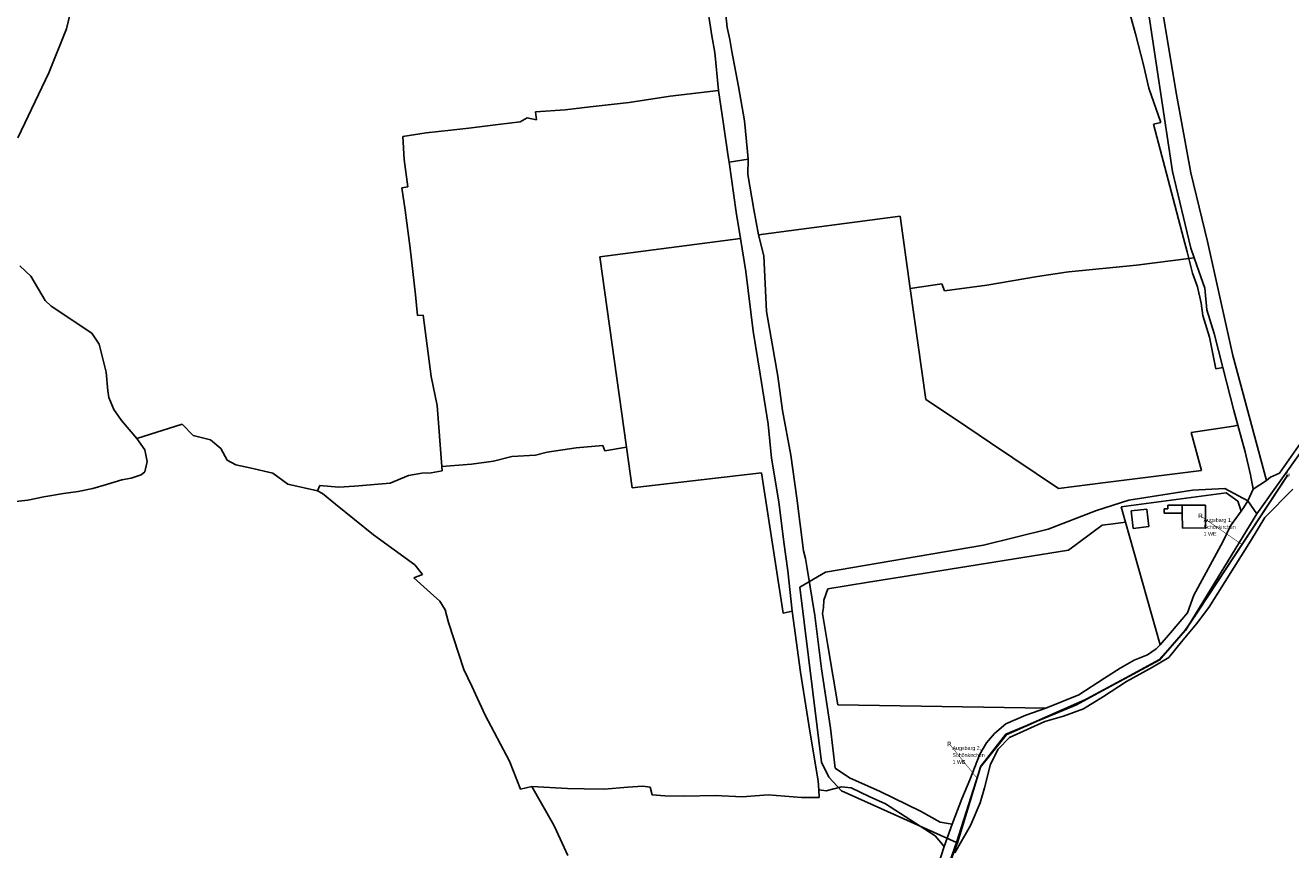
# Model space of a CAD drawing. Extents: x 577960 to 582939, y 6017202 to 6023066.
# Tile 211 of 217: x 581126 to 581598, y 6021661 to 6021968. Entities that reach past the tile are written whole.
import ezdxf
from ezdxf.enums import TextEntityAlignment as Align

# ---------------------------------------------------------------- set-up
doc = ezdxf.new("R2010")
doc.units = 0
doc.header["$MEASUREMENT"] = 0
doc.linetypes.add('D', pattern=[0])
for name, color, linetype in [('BER_Symbol', 7, 'D'), ('BER_Text', 7, 'D'), ('BF__ACCESS', 7, 'D'), ('EF', 7, 'D'), ('LI__FLUR', 7, 'D'), ('LI__GEB', 7, 'Continuous'), ('LI__GEWAESSE', 7, 'D'), ('LI__STRASSE', 7, 'Continuous')]:
    doc.layers.add(name, color=color, linetype=linetype)
doc.styles.add('BER_Symbol', font='TGR01___.TTF')
doc.styles.add('BER_Text', font='arial.ttf')

msp = doc.modelspace()

# ---------------------------------------------------------------- linework, layer by layer
at = {"layer": 'BF__ACCESS', "color": 1, "linetype": 'D', "true_color": 0xff0000, "const_width": 0.7}
msp.add_lwpolyline([(581464.132, 6021638.347), (581473.724, 6021663.575), (581482.265, 6021691.693), (581491.988, 6021703.782), (581521.42, 6021716.79), (581549.013, 6021731.637), (581558.474, 6021742.543), (581561.972, 6021747.667), (581596.814, 6021800.597)], dxfattribs=at)
at = {"layer": 'EF', "color": 102, "linetype": 'D', "true_color": 0x15d72e, "const_width": 0.194}
msp.add_lwpolyline([(581579.696, 6021774.592), (581564.23, 6021785.29)], dxfattribs=at)
at = {"layer": 'EF', "color": 1, "linetype": 'D', "true_color": 0xff0000, "const_width": 0.194}
msp.add_lwpolyline([(581480.989, 6021687.492), (581470.661, 6021700.273)], dxfattribs=at)
at = {"layer": 'LI__FLUR', "color": 8, "linetype": 'D', "true_color": 0x808080}
for p, q in [((581539.184, 6022038.432), (581555.289, 6021942.35)), ((581536.196, 6022029.866), (581553.85, 6021913.631)), ((581553.85, 6021913.631), (581536.196, 6022029.866)), ((581380.059, 6021977.94), (581382.148, 6021964.235)), ((581382.148, 6021964.235), (581380.059, 6021977.94)), ((581387.906, 6021967.254), (581386.706, 6021978.159)), ((581386.706, 6021978.159), (581387.906, 6021967.254)), ((581539.965, 6021964.932), (581538.215, 6021971.68)), ((581538.215, 6021971.68), (581539.965, 6021964.932)), ((581382.148, 6021964.235), (581383.308, 6021957.987)), ((581383.308, 6021957.987), (581382.148, 6021964.235)), ((581388.826, 6021962.825), (581387.906, 6021967.254)), ((581387.906, 6021967.254), (581388.826, 6021962.825)), ((581542.964, 6021953.366), (581539.965, 6021964.932)), ((581539.965, 6021964.932), (581542.964, 6021953.366)), ((581389.595, 6021958.387), (581388.826, 6021962.825)), ((581388.826, 6021962.825), (581389.595, 6021958.387)), ((581383.308, 6021957.987), (581384.648, 6021943.813)), ((581384.648, 6021943.813), (581383.308, 6021957.987)), ((581392.115, 6021945.282), (581389.595, 6021958.387)), ((581389.595, 6021958.387), (581392.115, 6021945.282)), ((581544.943, 6021944.69), (581542.964, 6021953.366)), ((581542.964, 6021953.366), (581544.943, 6021944.69)), ((581394.364, 6021932.537), (581392.115, 6021945.282)), ((581392.115, 6021945.282), (581394.364, 6021932.537)), ((581549.511, 6021931.855), (581544.943, 6021944.69)), ((581544.943, 6021944.69), (581549.511, 6021931.855)), ((581366.565, 6021941.764), (581351.321, 6021939.375)), ((581351.321, 6021939.375), (581366.565, 6021941.764)), ((581384.648, 6021943.813), (581366.565, 6021941.764)), ((581366.565, 6021941.764), (581384.648, 6021943.813)), ((581386.487, 6021931.247), (581384.648, 6021943.813)), ((581384.648, 6021943.813), (581386.487, 6021931.247)), ((581555.289, 6021942.35), (581560.687, 6021913.131)), ((581327.521, 6021936.656), (581316.416, 6021935.917)), ((581316.416, 6021935.917), (581327.521, 6021936.656)), ((581316.416, 6021935.917), (581316.846, 6021932.938)), ((581316.846, 6021932.938), (581316.416, 6021935.917)), ((581336.747, 6021937.706), (581327.521, 6021936.656)), ((581327.521, 6021936.656), (581336.747, 6021937.706)), ((581351.321, 6021939.375), (581336.747, 6021937.706)), ((581336.747, 6021937.706), (581351.321, 6021939.375)), ((581302.541, 6021931.189), (581291.566, 6021929.749)), ((581291.566, 6021929.749), (581302.541, 6021931.189)), ((581310.768, 6021932.198), (581302.541, 6021931.189)), ((581302.541, 6021931.189), (581310.768, 6021932.198)), ((581313.307, 6021933.657), (581310.768, 6021932.198)), ((581310.768, 6021932.198), (581313.307, 6021933.657)), ((581316.846, 6021932.938), (581313.307, 6021933.657)), ((581313.307, 6021933.657), (581316.846, 6021932.938)), ((581388.257, 6021919.182), (581386.487, 6021931.247)), ((581386.487, 6021931.247), (581388.257, 6021919.182)), ((581395.434, 6021920.931), (581394.364, 6021932.537)), ((581394.364, 6021932.537), (581395.434, 6021920.931)), ((581546.722, 6021931.265), (581549.511, 6021931.855)), ((581549.511, 6021931.855), (581546.722, 6021931.265)), ((581553.47, 6021905.864), (581546.722, 6021931.265)), ((581546.722, 6021931.265), (581553.47, 6021905.864)), ((581275.692, 6021928.1), (581266.946, 6021926.671)), ((581266.946, 6021926.671), (581275.692, 6021928.1)), ((581266.946, 6021926.671), (581267.556, 6021918.094)), ((581267.556, 6021918.094), (581266.946, 6021926.671)), ((581284.889, 6021929.05), (581275.692, 6021928.1)), ((581275.692, 6021928.1), (581284.889, 6021929.05)), ((581291.566, 6021929.749), (581284.889, 6021929.05)), ((581284.889, 6021929.05), (581291.566, 6021929.749)), ((581395.624, 6021918.272), (581395.434, 6021920.931)), ((581395.434, 6021920.931), (581395.624, 6021918.272)), ((581267.556, 6021918.094), (581268.876, 6021907.948)), ((581268.876, 6021907.948), (581267.556, 6021918.094)), ((581388.657, 6021917.063), (581388.257, 6021919.182)), ((581388.257, 6021919.182), (581388.657, 6021917.063)), ((581388.657, 6021917.063), (581395.624, 6021918.272)), ((581395.624, 6021918.272), (581388.657, 6021917.063)), ((581391.206, 6021898.42), (581388.657, 6021917.063)), ((581388.657, 6021917.063), (581391.206, 6021898.42)), ((581395.624, 6021918.272), (581395.604, 6021912.574)), ((581395.604, 6021912.574), (581395.624, 6021918.272)), ((581395.604, 6021912.574), (581397.813, 6021899.439)), ((581397.813, 6021899.439), (581395.604, 6021912.574)), ((581553.85, 6021913.631), (581560.638, 6021885.072)), ((581560.638, 6021885.072), (581553.85, 6021913.631)), ((581560.687, 6021913.131), (581566.835, 6021887.581)), ((581268.876, 6021907.948), (581266.656, 6021907.548)), ((581266.656, 6021907.548), (581268.876, 6021907.948)), ((581266.656, 6021907.548), (581267.916, 6021899.251)), ((581267.916, 6021899.251), (581266.656, 6021907.548)), ((581557.949, 6021888.801), (581553.47, 6021905.864)), ((581553.47, 6021905.864), (581557.949, 6021888.801)), ((581267.916, 6021899.251), (581269.776, 6021885.067)), ((581269.776, 6021885.067), (581267.916, 6021899.251)), ((581392.806, 6021888.723), (581391.206, 6021898.42)), ((581391.206, 6021898.42), (581392.806, 6021888.723)), ((581397.813, 6021899.439), (581399.583, 6021889.973)), ((581399.583, 6021889.973), (581397.813, 6021899.439)), ((581452.331, 6021896.989), (581399.583, 6021889.973)), ((581399.583, 6021889.973), (581452.331, 6021896.989)), ((581456.11, 6021870.039), (581452.331, 6021896.989)), ((581452.331, 6021896.989), (581456.11, 6021870.039)), ((581392.806, 6021888.723), (581340.397, 6021881.877)), ((581340.397, 6021881.877), (581392.806, 6021888.723)), ((581394.785, 6021876.378), (581392.806, 6021888.723)), ((581392.806, 6021888.723), (581394.785, 6021876.378)), ((581399.583, 6021889.973), (581401.492, 6021882.176)), ((581401.492, 6021882.176), (581399.583, 6021889.973)), ((581559.228, 6021883.713), (581557.949, 6021888.801)), ((581557.949, 6021888.801), (581559.228, 6021883.713)), ((581269.776, 6021885.067), (581271.765, 6021867.643)), ((581271.765, 6021867.643), (581269.776, 6021885.067)), ((581559.858, 6021881.184), (581559.228, 6021883.713)), ((581559.228, 6021883.713), (581559.858, 6021881.184)), ((581560.638, 6021885.072), (581561.907, 6021881.433)), ((581561.907, 6021881.433), (581560.638, 6021885.072)), ((581566.835, 6021887.581), (581576.272, 6021845.047)), ((581128.363, 6021874.593), (581124.285, 6021878.431)), ((581124.285, 6021878.431), (581128.363, 6021874.593)), ((581340.397, 6021881.877), (581350.355, 6021810.844)), ((581350.355, 6021810.844), (581340.397, 6021881.877)), ((581401.492, 6021882.176), (581402.552, 6021861.404)), ((581402.552, 6021861.404), (581401.492, 6021882.176)), ((581540.426, 6021878.745), (581515.156, 6021876.236)), ((581515.156, 6021876.236), (581540.426, 6021878.745)), ((581559.858, 6021881.184), (581540.426, 6021878.745)), ((581540.426, 6021878.745), (581559.858, 6021881.184)), ((581561.907, 6021881.433), (581559.858, 6021881.184)), ((581559.858, 6021881.184), (581561.907, 6021881.433)), ((581561.228, 6021875.686), (581559.858, 6021881.184)), ((581559.858, 6021881.184), (581561.228, 6021875.686)), ((581561.907, 6021881.433), (581563.627, 6021876.515)), ((581563.627, 6021876.515), (581561.907, 6021881.433)), ((581133.701, 6021865.526), (581128.363, 6021874.593)), ((581128.363, 6021874.593), (581133.701, 6021865.526)), ((581397.534, 6021854.066), (581394.785, 6021876.378)), ((581394.785, 6021876.378), (581397.534, 6021854.066)), ((581503.451, 6021874.467), (581484.589, 6021871.219)), ((581484.589, 6021871.219), (581503.451, 6021874.467)), ((581514.227, 6021876.096), (581503.451, 6021874.467)), ((581503.451, 6021874.467), (581514.227, 6021876.096)), ((581515.156, 6021876.236), (581514.227, 6021876.096)), ((581514.227, 6021876.096), (581515.156, 6021876.236)), ((581563.177, 6021870.698), (581561.228, 6021875.686)), ((581561.228, 6021875.686), (581563.177, 6021870.698)), ((581563.627, 6021876.515), (581565.826, 6021870.208)), ((581565.826, 6021870.208), (581563.627, 6021876.515)), ((581467.886, 6021871.819), (581456.11, 6021870.039)), ((581456.11, 6021870.039), (581467.886, 6021871.819)), ((581461.919, 6021828.655), (581456.11, 6021870.039)), ((581456.11, 6021870.039), (581461.919, 6021828.655)), ((581468.805, 6021869.18), (581467.886, 6021871.819)), ((581467.886, 6021871.819), (581468.805, 6021869.18)), ((581484.589, 6021871.219), (581468.805, 6021869.18)), ((581468.805, 6021869.18), (581484.589, 6021871.219)), ((581564.466, 6021864.58), (581563.177, 6021870.698)), ((581563.177, 6021870.698), (581564.466, 6021864.58)), ((581565.826, 6021870.208), (581566.626, 6021862.101)), ((581566.626, 6021862.101), (581565.826, 6021870.208)), ((581135.931, 6021863.437), (581133.701, 6021865.526)), ((581133.701, 6021865.526), (581135.931, 6021863.437)), ((581271.765, 6021867.643), (581272.505, 6021859.956)), ((581272.505, 6021859.956), (581271.765, 6021867.643)), ((581565.086, 6021860.002), (581564.466, 6021864.58)), ((581564.466, 6021864.58), (581565.086, 6021860.002)), ((581151.055, 6021853.36), (581135.931, 6021863.437)), ((581135.931, 6021863.437), (581151.055, 6021853.36)), ((581272.505, 6021859.956), (581274.564, 6021860.116)), ((581274.564, 6021860.116), (581272.505, 6021859.956)), ((581274.564, 6021860.116), (581277.584, 6021837.175)), ((581277.584, 6021837.175), (581274.564, 6021860.116)), ((581402.552, 6021861.404), (581406.691, 6021837.313)), ((581406.691, 6021837.313), (581402.552, 6021861.404)), ((581567.565, 6021851.885), (581565.086, 6021860.002)), ((581565.086, 6021860.002), (581567.565, 6021851.885)), ((581566.626, 6021862.101), (581569.305, 6021853.304)), ((581569.305, 6021853.304), (581566.626, 6021862.101)), ((581153.864, 6021849.232), (581151.055, 6021853.36)), ((581151.055, 6021853.36), (581153.864, 6021849.232)), ((581400.144, 6021838.122), (581397.534, 6021854.066)), ((581397.534, 6021854.066), (581400.144, 6021838.122)), ((581569.995, 6021840.139), (581567.565, 6021851.885)), ((581567.565, 6021851.885), (581569.995, 6021840.139)), ((581569.305, 6021853.304), (581572.604, 6021840.619)), ((581572.604, 6021840.619), (581569.305, 6021853.304)), ((581156.473, 6021838.846), (581153.864, 6021849.232)), ((581153.864, 6021849.232), (581156.473, 6021838.846)), ((581572.604, 6021840.619), (581569.995, 6021840.139)), ((581569.995, 6021840.139), (581572.604, 6021840.619)), ((581572.604, 6021840.619), (581576.672, 6021824.585)), ((581576.672, 6021824.585), (581572.604, 6021840.619)), ((581576.272, 6021845.047), (581588.858, 6021798.475)), ((581157.023, 6021831.879), (581156.473, 6021838.846)), ((581156.473, 6021838.846), (581157.023, 6021831.879)), ((581277.584, 6021837.175), (581279.753, 6021826.379)), ((581279.753, 6021826.379), (581277.584, 6021837.175)), ((581403.193, 6021819.519), (581400.144, 6021838.122)), ((581400.144, 6021838.122), (581403.193, 6021819.519)), ((581406.691, 6021837.313), (581408.491, 6021824.517)), ((581408.491, 6021824.517), (581406.691, 6021837.313)), ((581157.453, 6021829.37), (581157.023, 6021831.879)), ((581157.023, 6021831.879), (581157.453, 6021829.37)), ((581159.282, 6021824.911), (581157.453, 6021829.37)), ((581157.453, 6021829.37), (581159.282, 6021824.911)), ((581472.914, 6021821.298), (581461.919, 6021828.655)), ((581461.919, 6021828.655), (581472.914, 6021821.298)), ((581162.171, 6021820.843), (581159.282, 6021824.911)), ((581159.282, 6021824.911), (581162.171, 6021820.843)), ((581279.753, 6021826.379), (581281.573, 6021803.647)), ((581281.573, 6021803.647), (581279.753, 6021826.379)), ((581408.491, 6021824.517), (581411.56, 6021807.884)), ((581411.56, 6021807.884), (581408.491, 6021824.517)), ((581576.672, 6021824.585), (581578.192, 6021819.027)), ((581578.192, 6021819.027), (581576.672, 6021824.585)), ((581167.919, 6021814.145), (581162.171, 6021820.843)), ((581162.171, 6021820.843), (581167.919, 6021814.145)), ((581184.772, 6021819.433), (581167.919, 6021814.145)), ((581167.919, 6021814.145), (581184.772, 6021819.433)), ((581188.86, 6021815.194), (581184.772, 6021819.433)), ((581184.772, 6021819.433), (581188.86, 6021815.194)), ((581404.363, 6021806.844), (581403.193, 6021819.519)), ((581403.193, 6021819.519), (581404.363, 6021806.844)), ((581485.969, 6021812.551), (581472.914, 6021821.298)), ((581472.914, 6021821.298), (581485.969, 6021812.551)), ((581576.482, 6021818.757), (581560.759, 6021816.308)), ((581560.759, 6021816.308), (581576.482, 6021818.757)), ((581578.192, 6021819.027), (581576.482, 6021818.757)), ((581576.482, 6021818.757), (581578.192, 6021819.027)), ((581578.192, 6021819.027), (581580.911, 6021809.101)), ((581580.911, 6021809.101), (581578.192, 6021819.027)), ((581170.838, 6021809.847), (581167.919, 6021814.145)), ((581167.919, 6021814.145), (581170.838, 6021809.847)), ((581195.348, 6021813.625), (581188.86, 6021815.194)), ((581188.86, 6021815.194), (581195.348, 6021813.625)), ((581199.206, 6021810.336), (581195.348, 6021813.625)), ((581195.348, 6021813.625), (581199.206, 6021810.336)), ((581511.379, 6021795.537), (581485.969, 6021812.551)), ((581485.969, 6021812.551), (581511.379, 6021795.537)), ((581560.759, 6021816.308), (581564.598, 6021802.184)), ((581564.598, 6021802.184), (581560.759, 6021816.308)), ((581593.696, 6021801.233), (581601.472, 6021812.389)), ((581171.687, 6021805.558), (581170.838, 6021809.847)), ((581170.838, 6021809.847), (581171.687, 6021805.558)), ((581201.575, 6021806.098), (581199.206, 6021810.336)), ((581199.206, 6021810.336), (581201.575, 6021806.098)), ((581307.672, 6021807.406), (581316.378, 6021807.945)), ((581316.378, 6021807.945), (581307.672, 6021807.406)), ((581316.378, 6021807.945), (581320.757, 6021808.965)), ((581320.757, 6021808.965), (581316.378, 6021807.945)), ((581320.757, 6021808.965), (581331.622, 6021810.664)), ((581331.622, 6021810.664), (581320.757, 6021808.965)), ((581331.622, 6021810.664), (581341.508, 6021811.553)), ((581341.508, 6021811.553), (581331.622, 6021810.664)), ((581341.508, 6021811.553), (581342.278, 6021809.504)), ((581342.278, 6021809.504), (581341.508, 6021811.553)), ((581342.278, 6021809.504), (581350.355, 6021810.844)), ((581350.355, 6021810.844), (581342.278, 6021809.504)), ((581350.355, 6021810.844), (581352.464, 6021795.789)), ((581352.464, 6021795.789), (581350.355, 6021810.844)), ((581411.56, 6021807.884), (581413.869, 6021791.89)), ((581413.869, 6021791.89), (581411.56, 6021807.884)), ((581580.911, 6021809.101), (581582.83, 6021800.634)), ((581582.83, 6021800.634), (581580.911, 6021809.101)), ((581170.858, 6021801.75), (581171.687, 6021805.558)), ((581171.687, 6021805.558), (581170.858, 6021801.75)), ((581204.804, 6021804.258), (581201.575, 6021806.098)), ((581201.575, 6021806.098), (581204.804, 6021804.258)), ((581209.952, 6021803.169), (581204.804, 6021804.258)), ((581204.804, 6021804.258), (581209.952, 6021803.169)), ((581218.588, 6021801.149), (581209.952, 6021803.169)), ((581209.952, 6021803.169), (581218.588, 6021801.149)), ((581281.573, 6021803.647), (581292.608, 6021804.547)), ((581292.608, 6021804.547), (581281.573, 6021803.647)), ((581281.703, 6021802.018), (581281.573, 6021803.647)), ((581281.573, 6021803.647), (581281.703, 6021802.018)), ((581292.608, 6021804.547), (581300.765, 6021805.726)), ((581300.765, 6021805.726), (581292.608, 6021804.547)), ((581300.765, 6021805.726), (581307.672, 6021807.406)), ((581307.672, 6021807.406), (581300.765, 6021805.726)), ((581407.122, 6021790.49), (581404.363, 6021806.844)), ((581404.363, 6021806.844), (581407.122, 6021790.49)), ((581156.634, 6021796.922), (581162.331, 6021798.691)), ((581162.331, 6021798.691), (581156.634, 6021796.922)), ((581162.331, 6021798.691), (581165.8, 6021799.321)), ((581165.8, 6021799.321), (581162.331, 6021798.691)), ((581165.8, 6021799.321), (581169.528, 6021800.56)), ((581169.528, 6021800.56), (581165.8, 6021799.321)), ((581169.528, 6021800.56), (581170.858, 6021801.75)), ((581170.858, 6021801.75), (581169.528, 6021800.56)), ((581224.116, 6021797.131), (581218.588, 6021801.149)), ((581218.588, 6021801.149), (581224.116, 6021797.131)), ((581262.331, 6021797.43), (581269.088, 6021800.359)), ((581269.088, 6021800.359), (581262.331, 6021797.43)), ((581269.088, 6021800.359), (581274.046, 6021801.138)), ((581274.046, 6021801.138), (581269.088, 6021800.359)), ((581274.046, 6021801.138), (581277.514, 6021801.378)), ((581277.514, 6021801.378), (581274.046, 6021801.138)), ((581277.514, 6021801.378), (581281.703, 6021802.018)), ((581281.703, 6021802.018), (581277.514, 6021801.378)), ((581352.464, 6021795.789), (581400.604, 6021801.366)), ((581400.604, 6021801.366), (581352.464, 6021795.789)), ((581400.604, 6021801.366), (581408.722, 6021749.016)), ((581408.722, 6021749.016), (581400.604, 6021801.366)), ((581564.598, 6021802.184), (581528.812, 6021797.716)), ((581528.812, 6021797.716), (581564.598, 6021802.184)), ((581582.83, 6021800.634), (581583.81, 6021795.196)), ((581583.81, 6021795.196), (581582.83, 6021800.634)), ((581583.81, 6021795.196), (581588.858, 6021798.475)), ((581588.858, 6021798.475), (581583.81, 6021795.196)), ((581588.858, 6021798.475), (581590.267, 6021799.684)), ((581590.267, 6021799.684), (581593.696, 6021801.233)), ((581133.163, 6021792.394), (581140.6, 6021793.673)), ((581140.6, 6021793.673), (581133.163, 6021792.394)), ((581140.6, 6021793.673), (581146.068, 6021794.333)), ((581146.068, 6021794.333), (581140.6, 6021793.673)), ((581146.068, 6021794.333), (581151.506, 6021795.483)), ((581151.506, 6021795.483), (581146.068, 6021794.333)), ((581151.506, 6021795.483), (581156.634, 6021796.922)), ((581156.634, 6021796.922), (581151.506, 6021795.483)), ((581235.262, 6021794.562), (581224.116, 6021797.131)), ((581224.116, 6021797.131), (581235.262, 6021794.562)), ((581235.262, 6021794.562), (581236.111, 6021796.591)), ((581236.111, 6021796.591), (581235.262, 6021794.562)), ((581237.041, 6021793.562), (581235.262, 6021794.562)), ((581235.262, 6021794.562), (581237.041, 6021793.562)), ((581236.111, 6021796.591), (581243.199, 6021796.001)), ((581243.199, 6021796.001), (581236.111, 6021796.591)), ((581241.899, 6021789.633), (581237.041, 6021793.562)), ((581237.041, 6021793.562), (581241.899, 6021789.633)), ((581243.199, 6021796.001), (581249.026, 6021796.361)), ((581249.026, 6021796.361), (581243.199, 6021796.001)), ((581249.026, 6021796.361), (581262.331, 6021797.43)), ((581262.331, 6021797.43), (581249.026, 6021796.361)), ((581528.812, 6021797.716), (581511.379, 6021795.537)), ((581511.379, 6021795.537), (581528.812, 6021797.716)), ((581534.66, 6021788.589), (581573.784, 6021793.827)), ((581573.784, 6021793.827), (581534.66, 6021788.589)), ((581573.784, 6021793.827), (581578.172, 6021790.788)), ((581578.172, 6021790.788), (581573.784, 6021793.827)), ((581581.891, 6021790.928), (581583.81, 6021795.196)), ((581583.81, 6021795.196), (581581.891, 6021790.928)), ((581598.664, 6021795.176), (581588.228, 6021784.69)), ((581588.228, 6021784.69), (581598.664, 6021795.176)), ((581119.259, 6021790.285), (581127.226, 6021791.105)), ((581127.226, 6021791.105), (581119.259, 6021790.285)), ((581127.226, 6021791.105), (581133.163, 6021792.394)), ((581133.163, 6021792.394), (581127.226, 6021791.105)), ((581256.034, 6021778.227), (581241.899, 6021789.633)), ((581241.899, 6021789.633), (581256.034, 6021778.227)), ((581408.971, 6021775.536), (581407.122, 6021790.49)), ((581407.122, 6021790.49), (581408.971, 6021775.536)), ((581413.869, 6021791.89), (581416.269, 6021772.227)), ((581416.269, 6021772.227), (581413.869, 6021791.89)), ((581578.172, 6021790.788), (581579.382, 6021787.049)), ((581579.382, 6021787.049), (581578.172, 6021790.788)), ((581580.311, 6021788.329), (581581.891, 6021790.928)), ((581581.891, 6021790.928), (581580.311, 6021788.329)), ((581536.249, 6021782.981), (581534.66, 6021788.589)), ((581534.66, 6021788.589), (581536.249, 6021782.981)), ((581575.444, 6021781.581), (581579.382, 6021787.049)), ((581579.382, 6021787.049), (581575.444, 6021781.581)), ((581579.382, 6021787.049), (581580.311, 6021788.329)), ((581580.311, 6021788.329), (581579.382, 6021787.049)), ((581588.228, 6021784.69), (581582.821, 6021775.903)), ((581582.821, 6021775.903), (581588.228, 6021784.69)), ((581515.068, 6021772.526), (581527.553, 6021781.812)), ((581527.553, 6021781.812), (581515.068, 6021772.526)), ((581527.553, 6021781.812), (581531.721, 6021782.372)), ((581531.721, 6021782.372), (581527.553, 6021781.812)), ((581531.721, 6021782.372), (581536.249, 6021782.981)), ((581536.249, 6021782.981), (581531.721, 6021782.372)), ((581549.195, 6021737.268), (581536.249, 6021782.981)), ((581536.249, 6021782.981), (581549.195, 6021737.268)), ((581572.565, 6021775.563), (581575.444, 6021781.581)), ((581575.444, 6021781.581), (581572.565, 6021775.563)), ((581271.448, 6021767.061), (581256.034, 6021778.227)), ((581256.034, 6021778.227), (581271.448, 6021767.061)), ((581410.521, 6021764.77), (581408.971, 6021775.536)), ((581408.971, 6021775.536), (581410.521, 6021764.77)), ((581561.77, 6021755.691), (581572.565, 6021775.563)), ((581572.565, 6021775.563), (581561.77, 6021755.691)), ((581582.821, 6021775.903), (581567.397, 6021751.163)), ((581567.397, 6021751.163), (581582.821, 6021775.903)), ((581416.269, 6021772.227), (581417.038, 6021769.358)), ((581417.038, 6021769.358), (581416.269, 6021772.227)), ((581481.012, 6021767.058), (581515.068, 6021772.526)), ((581515.068, 6021772.526), (581481.012, 6021767.058)), ((581274.347, 6021763.393), (581271.448, 6021767.061)), ((581271.448, 6021767.061), (581274.347, 6021763.393)), ((581417.038, 6021769.358), (581417.645, 6021765.672)), ((581417.645, 6021765.672), (581417.038, 6021769.358)), ((581417.645, 6021765.672), (581420.527, 6021748.156)), ((581420.527, 6021748.156), (581417.645, 6021765.672)), ((581460.901, 6021763.83), (581481.012, 6021767.058)), ((581481.012, 6021767.058), (581460.901, 6021763.83)), ((581271.068, 6021762.173), (581274.347, 6021763.393)), ((581274.347, 6021763.393), (581271.068, 6021762.173)), ((581277.336, 6021756.615), (581271.068, 6021762.173)), ((581271.068, 6021762.173), (581277.336, 6021756.615)), ((581412.101, 6021749.796), (581410.521, 6021764.77)), ((581410.521, 6021764.77), (581412.101, 6021749.796)), ((581425.315, 6021758.112), (581440.469, 6021760.551)), ((581440.469, 6021760.551), (581425.315, 6021758.112)), ((581440.469, 6021760.551), (581460.901, 6021763.83)), ((581460.901, 6021763.83), (581440.469, 6021760.551)), ((581280.814, 6021753.456), (581277.336, 6021756.615)), ((581277.336, 6021756.615), (581280.814, 6021753.456)), ((581423.866, 6021753.864), (581425.315, 6021758.112)), ((581425.315, 6021758.112), (581423.866, 6021753.864)), ((581559.341, 6021749.124), (581561.77, 6021755.691)), ((581561.77, 6021755.691), (581559.341, 6021749.124)), ((581282.763, 6021750.238), (581280.814, 6021753.456)), ((581280.814, 6021753.456), (581282.763, 6021750.238)), ((581423.426, 6021748.926), (581423.736, 6021751.105)), ((581423.736, 6021751.105), (581423.426, 6021748.926)), ((581423.736, 6021751.105), (581423.866, 6021753.864)), ((581423.866, 6021753.864), (581423.736, 6021751.105)), ((581567.397, 6021751.163), (581562.769, 6021745.075)), ((581562.769, 6021745.075), (581567.397, 6021751.163)), ((581283.963, 6021745.499), (581282.763, 6021750.238)), ((581282.763, 6021750.238), (581283.963, 6021745.499)), ((581408.722, 6021749.016), (581412.101, 6021749.796)), ((581412.101, 6021749.796), (581408.722, 6021749.016)), ((581412.101, 6021749.796), (581415.2, 6021727.004)), ((581415.2, 6021727.004), (581412.101, 6021749.796)), ((581420.527, 6021748.156), (581423.067, 6021728.264)), ((581423.067, 6021728.264), (581420.527, 6021748.156)), ((581425.406, 6021736.96), (581423.426, 6021748.926)), ((581423.426, 6021748.926), (581425.406, 6021736.96)), ((581553.073, 6021741.667), (581559.341, 6021749.124)), ((581559.341, 6021749.124), (581553.073, 6021741.667)), ((581289.681, 6021727.986), (581283.963, 6021745.499)), ((581283.963, 6021745.499), (581289.681, 6021727.986)), ((581549.195, 6021737.268), (581553.073, 6021741.667)), ((581553.073, 6021741.667), (581549.195, 6021737.268)), ((581562.769, 6021745.075), (581557.132, 6021738.368)), ((581557.132, 6021738.368), (581562.769, 6021745.075)), ((581429.055, 6021714.899), (581425.406, 6021736.96)), ((581425.406, 6021736.96), (581429.055, 6021714.899)), ((581547.696, 6021735.739), (581549.195, 6021737.268)), ((581549.195, 6021737.268), (581547.696, 6021735.739)), ((581557.132, 6021738.368), (581552.464, 6021732.53)), ((581552.464, 6021732.53), (581557.132, 6021738.368)), ((581539.569, 6021731.471), (581544.507, 6021733.46)), ((581544.507, 6021733.46), (581539.569, 6021731.471)), ((581544.507, 6021733.46), (581547.696, 6021735.739)), ((581547.696, 6021735.739), (581544.507, 6021733.46)), ((581552.464, 6021732.53), (581546.296, 6021728.922)), ((581546.296, 6021728.922), (581552.464, 6021732.53)), ((581292.68, 6021721.778), (581289.681, 6021727.986)), ((581289.681, 6021727.986), (581292.68, 6021721.778)), ((581423.067, 6021728.264), (581426.316, 6021706.112)), ((581426.316, 6021706.112), (581423.067, 6021728.264)), ((581528.467, 6021724.747), (581534.281, 6021728.532)), ((581534.281, 6021728.532), (581528.467, 6021724.747)), ((581534.281, 6021728.532), (581539.569, 6021731.471)), ((581539.569, 6021731.471), (581534.281, 6021728.532)), ((581546.296, 6021728.922), (581536.65, 6021723.544)), ((581536.65, 6021723.544), (581546.296, 6021728.922)), ((581415.2, 6021727.004), (581418.669, 6021704.983)), ((581418.669, 6021704.983), (581415.2, 6021727.004)), ((581518.958, 6021718.556), (581528.467, 6021724.747)), ((581528.467, 6021724.747), (581518.958, 6021718.556)), ((581536.65, 6021723.544), (581528.114, 6021718.006)), ((581528.114, 6021718.006), (581536.65, 6021723.544)), ((581297.628, 6021711.052), (581292.68, 6021721.778)), ((581292.68, 6021721.778), (581297.628, 6021711.052)), ((581506.593, 6021713.638), (581518.958, 6021718.556)), ((581518.958, 6021718.556), (581506.593, 6021713.638)), ((581528.114, 6021718.006), (581520.657, 6021713.358)), ((581520.657, 6021713.358), (581528.114, 6021718.006)), ((581506.593, 6021713.638), (581429.055, 6021714.899)), ((581429.055, 6021714.899), (581506.593, 6021713.638)), ((581499.136, 6021711.009), (581506.593, 6021713.638)), ((581506.593, 6021713.638), (581499.136, 6021711.009)), ((581520.657, 6021713.358), (581513.22, 6021710.669)), ((581513.22, 6021710.669), (581520.657, 6021713.358)), ((581306.715, 6021693.809), (581297.628, 6021711.052)), ((581297.628, 6021711.052), (581306.715, 6021693.809)), ((581491.649, 6021707.771), (581499.136, 6021711.009)), ((581499.136, 6021711.009), (581491.649, 6021707.771)), ((581506.243, 6021708.65), (581493.119, 6021702.722)), ((581493.119, 6021702.722), (581506.243, 6021708.65)), ((581513.22, 6021710.669), (581506.243, 6021708.65)), ((581506.243, 6021708.65), (581513.22, 6021710.669)), ((581418.669, 6021704.983), (581421.748, 6021686.57)), ((581421.748, 6021686.57), (581418.669, 6021704.983)), ((581426.316, 6021706.112), (581428.055, 6021691.268)), ((581428.055, 6021691.268), (581426.316, 6021706.112)), ((581484.512, 6021700.643), (581487.521, 6021704.112)), ((581487.521, 6021704.112), (581484.512, 6021700.643)), ((581487.521, 6021704.112), (581491.649, 6021707.771)), ((581491.649, 6021707.771), (581487.521, 6021704.112)), ((581482.003, 6021696.505), (581484.512, 6021700.643)), ((581484.512, 6021700.643), (581482.003, 6021696.505)), ((581493.119, 6021702.722), (581488.88, 6021698.354)), ((581488.88, 6021698.354), (581493.119, 6021702.722)), ((581478.305, 6021686.839), (581482.003, 6021696.505)), ((581482.003, 6021696.505), (581478.305, 6021686.839)), ((581488.88, 6021698.354), (581485.962, 6021692.726)), ((581485.962, 6021692.726), (581488.88, 6021698.354)), ((581310.834, 6021683.403), (581306.715, 6021693.809)), ((581306.715, 6021693.809), (581310.834, 6021683.403)), ((581428.055, 6021691.268), (581433.423, 6021687.629)), ((581433.423, 6021687.629), (581428.055, 6021691.268)), ((581485.962, 6021692.726), (581483.733, 6021683.92)), ((581483.733, 6021683.92), (581485.962, 6021692.726)), ((581421.748, 6021686.57), (581422.078, 6021683.111)), ((581422.078, 6021683.111), (581421.748, 6021686.57)), ((581433.423, 6021687.629), (581444.899, 6021682.591)), ((581444.899, 6021682.591), (581433.423, 6021687.629)), ((581475.246, 6021679.821), (581478.305, 6021686.839)), ((581478.305, 6021686.839), (581475.246, 6021679.821)), ((581315.062, 6021684.412), (581310.834, 6021683.403)), ((581310.834, 6021683.403), (581315.062, 6021684.412)), ((581328.406, 6021683.712), (581315.062, 6021684.412)), ((581322.829, 6021670.927), (581315.062, 6021684.412)), ((581315.062, 6021684.412), (581328.406, 6021683.712)), ((581315.062, 6021684.412), (581322.829, 6021670.927)), ((581334.574, 6021683.522), (581328.406, 6021683.712)), ((581328.406, 6021683.712), (581334.574, 6021683.522)), ((581342.061, 6021683.402), (581334.574, 6021683.522)), ((581334.574, 6021683.522), (581342.061, 6021683.402)), ((581350.797, 6021684.152), (581342.061, 6021683.402)), ((581342.061, 6021683.402), (581350.797, 6021684.152)), ((581356.465, 6021684.561), (581350.797, 6021684.152)), ((581350.797, 6021684.152), (581356.465, 6021684.561)), ((581359.194, 6021684.172), (581356.465, 6021684.561)), ((581356.465, 6021684.561), (581359.194, 6021684.172)), ((581359.864, 6021681.323), (581359.194, 6021684.172)), ((581359.194, 6021684.172), (581359.864, 6021681.323)), ((581364.622, 6021680.883), (581359.864, 6021681.323)), ((581359.864, 6021681.323), (581364.622, 6021680.883)), ((581371.799, 6021680.853), (581364.622, 6021680.883)), ((581364.622, 6021680.883), (581371.799, 6021680.853)), ((581383.414, 6021681.112), (581371.799, 6021680.853)), ((581371.799, 6021680.853), (581383.414, 6021681.112)), ((581393.49, 6021680.602), (581383.414, 6021681.112)), ((581383.414, 6021681.112), (581393.49, 6021680.602)), ((581403.106, 6021681.262), (581393.49, 6021680.602)), ((581393.49, 6021680.602), (581403.106, 6021681.262)), ((581415.571, 6021680.352), (581403.106, 6021681.262)), ((581403.106, 6021681.262), (581415.571, 6021680.352)), ((581417.18, 6021680.352), (581415.571, 6021680.352)), ((581415.571, 6021680.352), (581417.18, 6021680.352)), ((581422.128, 6021680.352), (581417.18, 6021680.352)), ((581417.18, 6021680.352), (581422.128, 6021680.352)), ((581422.078, 6021683.111), (581422.128, 6021680.352)), ((581424.757, 6021682.741), (581422.078, 6021683.111)), ((581422.128, 6021680.352), (581422.078, 6021683.111)), ((581422.078, 6021683.111), (581424.757, 6021682.741)), ((581430.455, 6021684.3), (581424.757, 6021682.741)), ((581424.757, 6021682.741), (581430.455, 6021684.3)), ((581434.073, 6021683.94), (581430.455, 6021684.3)), ((581430.455, 6021684.3), (581434.073, 6021683.94)), ((581440.75, 6021680.692), (581434.073, 6021683.94)), ((581434.073, 6021683.94), (581440.75, 6021680.692)), ((581446.878, 6021677.953), (581440.75, 6021680.692)), ((581440.75, 6021680.692), (581446.878, 6021677.953)), ((581444.899, 6021682.591), (581459.963, 6021675.203)), ((581459.963, 6021675.203), (581444.899, 6021682.591)), ((581483.733, 6021683.92), (581482.174, 6021678.322)), ((581482.174, 6021678.322), (581483.733, 6021683.92)), ((581465.381, 6021665.997), (581446.878, 6021677.953)), ((581446.878, 6021677.953), (581465.381, 6021665.997)), ((581471.688, 6021670.355), (581475.246, 6021679.821)), ((581475.246, 6021679.821), (581471.688, 6021670.355)), ((581482.174, 6021678.322), (581478.525, 6021669.925)), ((581478.525, 6021669.925), (581482.174, 6021678.322)), ((581323.469, 6021669.538), (581322.829, 6021670.927)), ((581322.829, 6021670.927), (581323.469, 6021669.538)), ((581459.963, 6021675.203), (581467.22, 6021671.165)), ((581467.22, 6021671.165), (581459.963, 6021675.203)), ((581467.22, 6021671.165), (581471.688, 6021670.355)), ((581471.688, 6021670.355), (581467.22, 6021671.165)), ((581328.437, 6021658.662), (581323.469, 6021669.538)), ((581323.469, 6021669.538), (581328.437, 6021658.662)), ((581468.729, 6021662.018), (581471.688, 6021670.355)), ((581471.688, 6021670.355), (581468.729, 6021662.018)), ((581478.525, 6021669.925), (581472.758, 6021659.689)), ((581472.758, 6021659.689), (581478.525, 6021669.925)), ((581464.431, 6021648.773), (581468.729, 6021662.018)), ((581468.729, 6021662.018), (581464.431, 6021648.773)), ((581468.729, 6021662.018), (581465.381, 6021665.997)), ((581465.381, 6021665.997), (581468.729, 6021662.018))]:
    msp.add_line(p, q, dxfattribs=at)
at = {"layer": 'LI__GEB', "color": 5, "linetype": 'D', "true_color": 0x0000ff}
for p, q in [((581552.053, 6021789.209), (581557.461, 6021789.219)), ((581552.063, 6021787.899), (581552.053, 6021789.209)), ((581557.461, 6021789.219), (581566.117, 6021789.238)), ((581557.471, 6021786.28), (581557.461, 6021789.219)), ((581557.461, 6021789.219), (581557.471, 6021786.28)), ((581566.117, 6021789.238), (581566.137, 6021780.762)), ((581538.359, 6021787.11), (581544.206, 6021787.799)), ((581539.128, 6021780.612), (581538.359, 6021787.11)), ((581544.206, 6021787.799), (581544.976, 6021781.302)), ((581550.733, 6021786.26), (581550.723, 6021787.899)), ((581550.723, 6021787.899), (581552.063, 6021787.899)), ((581557.471, 6021786.28), (581550.733, 6021786.26)), ((581557.481, 6021780.742), (581557.471, 6021786.28)), ((581544.976, 6021781.302), (581539.128, 6021780.612)), ((581566.137, 6021780.762), (581557.481, 6021780.742))]:
    msp.add_line(p, q, dxfattribs=at)
at = {"layer": 'LI__GEWAESSE', "color": 161, "linetype": 'D', "true_color": 0x56aaff}
for p, q in [((581141.67, 6021966.792), (581148.203, 6021994.016)), ((581135.081, 6021950.362), (581141.67, 6021966.792)), ((581123.504, 6021926.153), (581135.081, 6021950.362))]:
    msp.add_line(p, q, dxfattribs=at)
at = {"layer": 'LI__STRASSE', "color": 251, "linetype": 'D', "true_color": 0x656464}
for p, q in [((581585.179, 6021786.092), (581602.452, 6021810.226)), ((581537.522, 6021791.112), (581561.291, 6021794.873)), ((581561.291, 6021794.873), (581573.33, 6021795.535)), ((581573.33, 6021795.535), (581581.891, 6021790.928)), ((581525.44, 6021787.333), (581537.522, 6021791.112)), ((581581.891, 6021790.928), (581585.179, 6021786.092)), ((581507.448, 6021780.321), (581525.44, 6021787.333)), ((581585.179, 6021786.092), (581558.642, 6021742.506)), ((581483.371, 6021774.368), (581507.448, 6021780.321)), ((581424.501, 6021764.314), (581483.371, 6021774.368)), ((581415, 6021758.702), (581424.501, 6021764.314)), ((581422.981, 6021693.531), (581415, 6021758.702)), ((581558.642, 6021742.506), (581548.746, 6021731.61)), ((581548.746, 6021731.61), (581518.059, 6021714.817)), ((581518.059, 6021714.817), (581491.723, 6021703.947)), ((581491.723, 6021703.947), (581482.374, 6021691.926)), ((581425.684, 6021687.839), (581422.981, 6021693.531)), ((581482.374, 6021691.926), (581473.278, 6021663.537)), ((581430.406, 6021682.772), (581425.684, 6021687.839)), ((581473.278, 6021663.537), (581430.406, 6021682.772)), ((581473.278, 6021663.537), (581465.182, 6021640.646))]:
    msp.add_line(p, q, dxfattribs=at)

# ---------------------------------------------------------------- texts
at = {"layer": 'BER_Symbol', "color": 164, "true_color": 0x0027ae, "style": 'BER_Symbol'}
msp.add_text('G', height=1.5, rotation=57, dxfattribs=at).set_placement((581596.814, 6021800.597), align=Align.MIDDLE_CENTER)
at = {"layer": 'BER_Symbol', "color": 5, "true_color": 0x0000ff, "style": 'BER_Symbol'}
for p in [(581564.23, 6021785.29), (581470.661, 6021700.273)]:
    msp.add_text('R', height=1.667, dxfattribs=at).set_placement(p, align=Align.MIDDLE_CENTER)
at = {"layer": 'BER_Text', "color": 5, "true_color": 0x0000ff, "char_height": 1.417, "width": 70, "attachment_point": 1, "line_spacing_factor": 1.1, "style": 'BER_Text'}
for s, insert in [('Augsbarg 1, \\PSchönkirchen\\P1 WE', (581565.397, 6021784.457)), ('Augsbarg 2, \\PSchönkirchen\\P1 WE', (581471.828, 6021699.44))]:
    msp.add_mtext(s, dxfattribs=dict(at, insert=insert))

doc.saveas('drawing.dxf')
